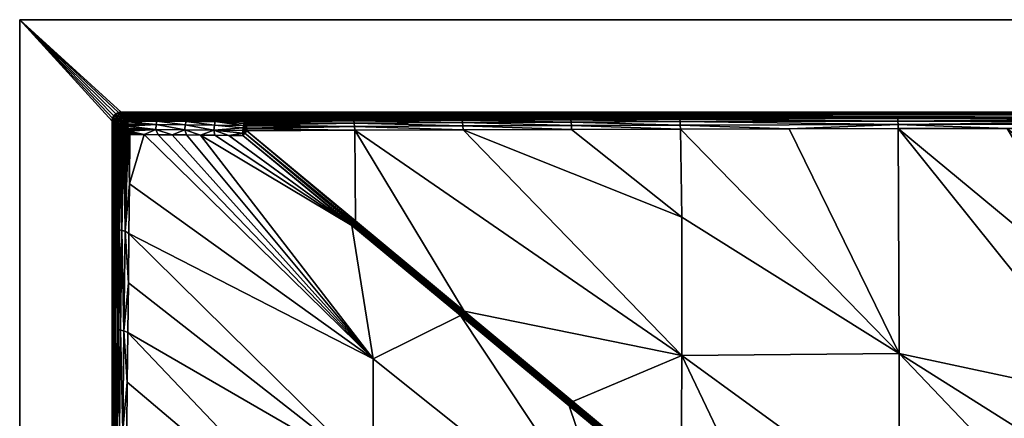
# Model space of a CAD drawing. Header units: millimetres. Extents: x -305 to 305, y -305 to 305.
# Tile 7 of 14: x -305 to -31, y 195 to 305. Entities that reach past the tile are written whole.
import ezdxf

# ---------------------------------------------------------------- set-up
doc = ezdxf.new("R2010")
doc.units = ezdxf.units.MM
doc.header["$MEASUREMENT"] = 0
doc.layers.add('Default', color=18, linetype='Continuous', true_color=0x000000)

msp = doc.modelspace()

# ---------------------------------------------------------------- meshes
at = {"layer": 'Default', "color": 18, "true_color": 0x000000}
mesh = msp.add_polyface(dxfattribs=at)
corners = [(-304.97, -304.51, 29.84), (-304.97, 305.49, 29.84), (-304.97, 305.49, 19.84), (-304.97, -304.51, 19.84), (-279.27, 277.29, 18.17), (-279.27, 277.29, 17.34), (-279.27, -276.31, 17.34), (-279.27, 277.29, 16.51), (-279.27, 277.29, 15.67), (-279.27, -276.31, 16.09), (-279.27, -276.31, 18.59), (-279.27, 277.29, 19.84), (-279.27, 277.29, 19.01), (-279.27, -276.31, 19.84), (-279.27, -276.31, 14.84), (-304.97, -304.51, 19.84), (-304.97, 305.49, 19.84), (-279.27, 277.29, 19.84), (-279.27, -276.31, 19.84), (-275.59, 14.22, -27.18), (-276.03, 14.31, -26.83), (-275.81, 14.49, -27.05), (-275.1, 14.14, -27.46), (-274.77, -53.8, -15.06), (-275.83, -53.72, -14.75), (-275.47, -19.79, -21.1), (-276.4, -19.62, -20.48), (-277.03, -19.41, -19.61), (-276.77, -53.55, -14.12), (-277.15, -87.49, -7.78), (-277.78, -87.27, -6.91), (-277.4, -53.34, -13.26), (-277.27, -19.18, -18.67), (-276.81, 14.64, -25.5), (-276.89, 14.75, -25.04), (-276.38, 14.41, -26.42), (-276.65, 14.52, -25.97), (-277.65, -53.1, -12.32), (-274.95, -70.77, -11.88), (-276.2, -87.65, -8.41), (-277.26, 51.24, -18.72), (-277.27, -19.18, -18.67), (-277.65, -53.1, -12.32), (-278.41, 160.68, 0.4), (-278.4, -120.97, 0.39), (-278.41, -121.8, 0.5), (-278.02, 124.21, -6)]
mesh.append_faces([[corners[k] for k in face] for face in [(0, 1, 2, 3), (4, 5, 6, 6), (7, 8, 9, 9), (6, 10, 4, 4), (9, 6, 7, 7), (11, 12, 13, 13), (14, 9, 8, 8), (15, 16, 17, 18), (19, 20, 21, 21), (22, 19, 21, 21), (23, 24, 25, 25), (26, 25, 24, 24), (27, 26, 28, 28), (29, 30, 31, 31), (28, 31, 27, 27), (26, 20, 19, 19), (27, 32, 33, 33), (32, 27, 31, 31), (34, 33, 32, 32), (35, 20, 26, 26), (27, 36, 35, 35), (26, 27, 35, 35), (36, 27, 33, 33), (31, 37, 32, 32), (24, 28, 26, 26), (19, 22, 25, 25), (23, 38, 24, 24), (38, 39, 24, 24), (26, 19, 25, 25), (31, 30, 37, 37), (40, 41, 42, 42), (43, 44, 45, 45), (46, 42, 44, 44)]], dxfattribs={"color": 18})
mesh = msp.add_polyface(dxfattribs=at)
corners = [(-0.12, -25.62, -12.78), (-0.46, 0.95, -10.61), (-0.28, 0.91, -10.61), (-0.1, 0.88, -10.61), (305.03, 305.49, 29.84), (-304.97, 305.49, 29.84), (-304.97, -304.51, 29.84), (305.03, -304.51, 29.84), (-0.05, 0.99, -10.6), (0.03, 1.2, -10.59), (0.03, 0.97, -10.6), (0.03, 1.89, -10.65), (0.03, 1.66, -10.62), (0, 1.82, -10.64), (-0.07, 1.2, -10.59), (-0.05, 1.35, -10.59), (-0.08, 1.04, -10.6), (0.16, 0.88, -10.61), (0.02, 1.97, -10.67), (0.03, 2.12, -10.7), (-0.03, 1.51, -10.6), (-0.02, 1.66, -10.62), (-0.12, -25.62, -12.78), (-0.1, 0.88, -10.61), (0.16, 0.88, -10.61), (-0.13, -52.12, -14.95), (0.2, -52.12, -14.95), (-0.15, -78.62, -17.11), (0.18, -25.62, -12.78), (-0.38, 1.26, -10.6), (-0.56, 1.68, -10.61), (-0.3, 1.57, -10.61), (-0.44, 1.99, -10.66), (-0.22, 1.88, -10.65), (-0.15, 2.19, -10.71)]
mesh.append_faces([[corners[k] for k in face] for face in [(0, 1, 2, 2), (3, 0, 2, 2), (4, 5, 6, 7), (8, 9, 10, 10), (11, 12, 13, 13), (9, 14, 15, 15), (9, 16, 14, 14), (9, 8, 16, 16), (17, 3, 10, 10), (18, 19, 11, 11), (8, 10, 3, 3), (15, 20, 9, 9), (13, 12, 21, 21), (16, 8, 3, 3), (12, 20, 21, 21), (11, 13, 18, 18), (22, 23, 24, 24), (25, 26, 27, 27), (28, 25, 22, 22), (14, 29, 15, 15), (30, 31, 29, 29), (32, 33, 31, 31), (16, 29, 14, 14), (33, 18, 13, 13), (20, 15, 31, 31), (33, 13, 21, 21), (33, 21, 20, 20), (16, 2, 29, 29), (33, 34, 18, 18), (16, 3, 2, 2), (2, 1, 29, 29), (20, 31, 33, 33), (31, 15, 29, 29)]], dxfattribs={"color": 18})
mesh = msp.add_polyface(dxfattribs=at)
corners = [(-277.72, 279.6, 17.33), (-276.77, 279.79, 16.51), (-277.72, 279.6, 16.07), (-277.72, 279.6, 17.33), (-278.54, 279.05, 17.33), (-278.54, 279.05, 18.58), (-277.72, 279.6, 18.58), (-276.77, 279.79, 15.67), (-277.26, 279.74, 14.83), (-277.72, 279.59, 14.82), (-277.72, 279.6, 16.07), (-278.54, 279.05, 16.07), (-277.72, 279.6, 18.58), (-278.24, 279.31, 19.84), (-277.54, 279.66, 19.84), (-276.77, 279.79, 19.01), (-278.16, 279.36, 14.81), (-278.54, 279.05, 16.07), (-276.77, 279.79, 14.84), (-278.53, 279.05, 14.81), (-279.08, 278.24, 17.33), (-279.08, 278.24, 16.07), (-279.08, 278.24, 18.58), (-278.01, 278.53, 6.06), (-277.2, 279.07, 6.08), (-276.68, 278.55, -2.67), (-278.84, 278.67, 14.81), (-276.51, 279.53, 10.47), (-278.54, 279.05, 18.58), (-279.08, 278.24, 18.58), (-279.15, 278.06, 19.84), (-278.79, 278.76, 19.84), (-279.08, 278.24, 16.07), (-276.77, 279.79, 18.17), (-304.97, 305.49, 19.84), (-277.54, 279.66, 19.84), (-278.24, 279.31, 19.84), (-276.77, 279.79, 19.84), (-279.15, 278.06, 19.84), (-279.27, 277.29, 19.84), (-278.79, 278.76, 19.84)]
mesh.append_faces([[corners[k] for k in face] for face in [(0, 1, 2, 2), (3, 4, 5, 6), (7, 2, 1, 1), (8, 9, 2, 2), (10, 11, 4, 3), (2, 7, 8, 8), (12, 13, 14, 14), (15, 12, 14, 14), (16, 17, 2, 2), (7, 18, 8, 8), (2, 9, 16, 16), (17, 16, 19, 19), (20, 4, 11, 21), (22, 5, 4, 20), (23, 24, 25, 25), (26, 19, 23, 23), (27, 24, 8, 8), (24, 16, 9, 9), (16, 24, 23, 23), (24, 9, 8, 8), (19, 16, 23, 23), (13, 12, 28, 28), (29, 30, 31, 31), (31, 28, 29, 29), (17, 26, 32, 32), (13, 28, 31, 31), (26, 17, 19, 19), (0, 12, 33, 33), (34, 35, 36, 36), (34, 37, 35, 35), (34, 38, 39, 39), (36, 40, 34, 34), (38, 34, 40, 40)]], dxfattribs={"color": 18})
mesh = msp.add_polyface(dxfattribs=at)
corners = [(305.03, 305.49, 29.84), (305.03, 305.49, 19.84), (-304.97, 305.49, 19.84), (-304.97, 305.49, 29.84), (-276.77, 279.79, 16.51), (-276.77, 279.79, 17.34), (276.83, 279.79, 17.34), (276.83, 279.79, 16.51), (-121.51, 278.04, -14.34), (-60.9, 278.24, -11.11), (-60.84, 277.98, -12.1), (-0.17, 277.83, -10.13), (-60.79, 277.3, -13.01), (-0.14, 276.96, -10.93), (-0.15, 277.44, -10.56), (-0.22, 278.31, -9.14), (-121.44, 277.79, -15.32), (-60.75, 276.3, -13.65), (-121.31, 276.15, -16.86), (-121.36, 277.13, -16.22), (-0.2, 278.12, -9.65), (-0.24, 278.38, -8.65), (-0.08, 278.12, -9.64), (-0.11, 278.38, -8.64), (0.03, 278.38, -8.64), (-0.06, 277.44, -10.56), (0.03, 278.12, -9.64), (-0.04, 276.42, -11.2), (0.03, 277.44, -10.56), (-0.24, 278.38, -8.65), (0.03, 276.42, -11.2), (-0.06, 277.44, -10.56), (-0.04, 276.42, -11.2), (-0.14, 276.96, -10.93), (-0.04, 276.42, -11.2), (-0.12, 276.42, -11.2), (-275.47, 278.48, -7.01), (-0.24, 278.38, -8.65), (-60.9, 278.24, -11.11), (-275.73, 278.74, -2.64), (-0.11, 278.38, -8.64), (0.03, 278.38, -8.64), (-275.99, 279, 1.73), (-276.25, 279.26, 6.1), (276.05, 279, 1.73)]
mesh.append_faces([[corners[k] for k in face] for face in [(0, 1, 2, 3), (4, 5, 6, 6), (6, 7, 4, 4), (8, 9, 10, 10), (11, 12, 10, 10), (13, 12, 14, 14), (10, 9, 15, 15), (12, 11, 14, 14), (16, 10, 12, 12), (17, 18, 19, 19), (17, 12, 13, 13), (15, 20, 10, 10), (10, 20, 11, 11), (9, 21, 15, 15), (19, 12, 17, 17), (22, 23, 24, 24), (11, 22, 25, 25), (25, 22, 26, 26), (27, 25, 28, 28), (23, 22, 15, 15), (23, 15, 29, 29), (22, 11, 20, 20), (22, 20, 15, 15), (25, 14, 11, 11), (28, 30, 27, 27), (26, 28, 25, 25), (24, 26, 22, 22), (31, 32, 33, 33), (25, 13, 14, 14), (34, 35, 13, 13), (36, 37, 38, 38), (37, 39, 40, 40), (40, 39, 41, 41), (42, 43, 44, 44)]], dxfattribs={"color": 18})
mesh = msp.add_polyface(dxfattribs=at)
corners = [(276.83, 279.79, 19.84), (-276.77, 279.79, 19.84), (-304.97, 305.49, 19.84), (305.03, 305.49, 19.84), (0.03, 278.12, -9.64), (0.15, 278.12, -9.64), (0.12, 277.44, -10.56), (0.11, 276.42, -11.2), (0.03, 276.42, -11.2), (0.03, 277.44, -10.56), (91.21, 277.89, -13.6), (91.15, 277.22, -14.5), (60.85, 277.3, -13.01), (0.24, 277.83, -10.13), (0.22, 277.44, -10.56), (0.17, 278.38, -8.64), (0.29, 278.31, -9.14), (0.11, 276.42, -11.2), (0.12, 277.44, -10.56), (0.2, 276.96, -10.93), (0.31, 278.38, -8.65), (0.03, 278.38, -8.64), (0.2, 276.96, -10.93), (0.19, 276.42, -11.2), (0.11, 276.42, -11.2), (0.26, 278.12, -9.65), (60.81, 276.3, -13.65), (60.91, 277.98, -12.1), (0.31, 278.38, -8.65), (0.17, 278.38, -8.64), (275.79, 278.74, -2.64), (0.31, 278.38, -8.65), (275.53, 278.48, -7.01), (91.28, 278.15, -12.61), (0.03, 278.38, -8.64), (-275.99, 279, 1.73), (276.05, 279, 1.73), (91.28, 278.15, -12.61)]
mesh.append_faces([[corners[k] for k in face] for face in [(0, 1, 2, 3), (4, 5, 6, 6), (7, 8, 9, 9), (9, 6, 7, 7), (6, 9, 4, 4), (10, 11, 12, 12), (13, 14, 6, 6), (5, 15, 16, 16), (17, 18, 19, 19), (15, 20, 16, 16), (21, 15, 5, 5), (22, 23, 24, 24), (16, 25, 5, 5), (5, 25, 13, 13), (5, 4, 21, 21), (22, 6, 14, 14), (6, 5, 13, 13), (22, 12, 26, 26), (27, 13, 25, 25), (27, 16, 28, 28), (12, 22, 14, 14), (29, 30, 31, 31), (32, 33, 31, 31), (30, 29, 34, 34), (35, 36, 34, 34), (28, 37, 27, 27), (26, 12, 11, 11), (27, 25, 16, 16), (12, 14, 13, 13), (26, 23, 22, 22), (27, 37, 10, 10), (12, 27, 10, 10), (13, 27, 12, 12)]], dxfattribs={"color": 18})
mesh = msp.add_polyface(dxfattribs=at)
corners = [(-277.72, 279.6, 17.33), (-276.77, 279.79, 18.17), (-276.77, 279.79, 17.34), (-277.72, 279.6, 18.58), (-276.77, 279.79, 19.01), (-277.54, 279.66, 19.84), (-276.77, 279.79, 19.84), (-276.97, 277.49, -11.43), (-276.44, 276.96, -20.18), (-276.84, 276.45, -20.17), (-277.49, 278.01, -2.69), (-276.68, 278.55, -2.67), (-276.16, 278.03, -11.42), (-276.26, 277, -20.7), (-275.93, 277.36, -20.17), (-275.57, 277.4, -20.78), (-274.77, 277.57, -20.79), (-275.33, 277.61, -20.15), (-274.68, 277.7, -20.12), (-274.83, 277.39, -21.21), (-275.6, 277.22, -21.17), (-275.99, 279, 1.73), (-277.2, 279.07, 6.08), (-276.51, 279.53, 10.47), (-276.25, 279.26, 6.1), (-276.28, 276.84, -21.01), (-275.64, 276.88, -21.64), (-275.73, 278.74, -2.64), (-275.31, 276.51, -22.15), (-274.89, 277.04, -21.73), (-275.47, 278.48, -7.01), (-275.2, 278.22, -11.38), (-277.26, 279.74, 14.83), (-276.77, 279.79, 14.84), (-274.94, 277.96, -15.75), (-276.77, 279.79, 16.51)]
mesh.append_faces([[corners[k] for k in face] for face in [(0, 1, 2, 2), (3, 4, 1, 1), (5, 6, 4, 4), (7, 8, 9, 9), (7, 10, 11, 11), (11, 12, 7, 7), (13, 14, 15, 15), (16, 17, 18, 18), (19, 20, 15, 15), (21, 11, 22, 22), (23, 24, 22, 22), (25, 20, 26, 26), (27, 11, 21, 21), (13, 15, 20, 20), (28, 26, 29, 29), (20, 19, 29, 29), (12, 30, 31, 31), (23, 32, 33, 33), (20, 25, 13, 13), (17, 34, 18, 18), (27, 30, 12, 12), (14, 8, 7, 7), (7, 12, 14, 14), (8, 14, 13, 13), (12, 11, 27, 27), (12, 34, 17, 17), (17, 14, 12, 12), (15, 17, 16, 16), (24, 21, 22, 22), (12, 31, 34, 34), (15, 16, 19, 19), (29, 26, 20, 20), (17, 15, 14, 14), (0, 2, 35, 35)]], dxfattribs={"color": 18})
mesh = msp.add_polyface(dxfattribs=at)
corners = [(276.83, 279.79, 19.84), (-276.77, 279.79, 19.01), (-276.77, 279.79, 19.84), (-276.77, 279.79, 18.17), (276.83, 279.79, 18.17), (-276.77, 279.79, 17.34), (276.83, 279.79, 15.67), (-276.77, 279.79, 14.84), (-276.77, 279.79, 15.67), (276.83, 279.79, 16.51), (-276.77, 279.79, 16.51), (276.83, 279.79, 19.01), (-121.36, 277.13, -16.22), (-151.61, 277.02, -18.22), (-151.69, 277.67, -17.33), (-121.31, 276.15, -16.86), (-212.08, 277.37, -22.54), (-181.92, 277.53, -19.7), (-181.81, 276.89, -20.59), (-60.79, 277.3, -13.01), (-121.44, 277.79, -15.32), (-181.7, 274.85, -21.53), (-211.86, 275.8, -24.06), (-181.74, 275.93, -21.23), (-60.84, 277.98, -12.1), (-121.51, 278.04, -14.34), (-211.96, 276.74, -23.43), (-151.54, 276.05, -18.86), (-151.79, 277.92, -16.35), (-182.03, 277.78, -18.73), (-121.28, 275.04, -17.15), (-151.51, 274.96, -19.16), (-274.94, 277.96, -15.75), (-121.51, 278.04, -14.34), (-151.79, 277.92, -16.35), (-275.73, 278.74, -2.64), (-0.24, 278.38, -8.65), (-275.47, 278.48, -7.01), (276.31, 279.26, 6.1), (-276.25, 279.26, 6.1), (-276.51, 279.53, 10.47), (-275.99, 279, 1.73), (0.03, 278.38, -8.64), (276.57, 279.53, 10.47), (-275.2, 278.22, -11.38), (-60.9, 278.24, -11.11)]
mesh.append_faces([[corners[k] for k in face] for face in [(0, 1, 2, 2), (3, 4, 5, 5), (6, 7, 8, 8), (9, 8, 10, 10), (11, 3, 1, 1), (12, 13, 14, 14), (13, 12, 15, 15), (16, 17, 18, 18), (13, 18, 17, 17), (19, 12, 20, 20), (21, 22, 23, 23), (24, 20, 25, 25), (14, 20, 12, 12), (23, 22, 26, 26), (15, 27, 13, 13), (28, 25, 20, 20), (14, 17, 29, 29), (18, 13, 27, 27), (27, 23, 18, 18), (29, 28, 14, 14), (17, 14, 13, 13), (15, 30, 27, 27), (27, 31, 23, 23), (18, 26, 16, 16), (20, 14, 28, 28), (26, 18, 23, 23), (29, 17, 16, 16), (32, 33, 34, 34), (35, 36, 37, 37), (38, 39, 40, 40), (41, 42, 35, 35), (7, 43, 40, 40), (44, 45, 33, 33)]], dxfattribs={"color": 18})
mesh = msp.add_polyface(dxfattribs=at)
corners = [(-276.77, 279.79, 18.17), (276.83, 279.79, 19.01), (276.83, 279.79, 18.17), (-276.77, 279.79, 19.01), (276.83, 279.79, 19.84), (276.83, 279.79, 14.84), (-276.77, 279.79, 14.84), (276.83, 279.79, 15.67), (-276.77, 279.79, 15.67), (276.83, 279.79, 16.51), (-276.77, 279.79, 17.34), (276.83, 279.79, 17.34), (151.67, 277.02, -18.22), (151.76, 277.67, -17.33), (181.98, 277.53, -19.7), (121.42, 277.13, -16.22), (121.37, 276.15, -16.86), (91.1, 276.23, -15.14), (151.61, 276.05, -18.86), (121.5, 277.79, -15.32), (91.15, 277.22, -14.5), (91.21, 277.89, -13.6), (182.09, 277.78, -18.73), (151.58, 274.96, -19.16), (181.8, 275.93, -21.23), (91.28, 278.15, -12.61), (121.58, 278.04, -14.34), (181.88, 276.89, -20.59), (151.85, 277.92, -16.35), (275.01, 277.96, -15.75), (151.85, 277.92, -16.35), (121.58, 278.04, -14.34), (275.27, 278.22, -11.38), (91.28, 278.15, -12.61), (276.05, 279, 1.73), (275.79, 278.74, -2.64), (0.03, 278.38, -8.64), (-276.25, 279.26, 6.1), (276.31, 279.26, 6.1), (-276.51, 279.53, 10.47), (276.57, 279.53, 10.47), (121.34, 275.04, -17.15), (106.21, 275.08, -16.26), (211.92, 275.8, -24.06), (196.83, 274.79, -22.89)]
mesh.append_faces([[corners[k] for k in face] for face in [(0, 1, 2, 2), (3, 4, 1, 1), (5, 6, 7, 7), (7, 8, 9, 9), (10, 2, 11, 11), (12, 13, 14, 14), (15, 16, 17, 17), (12, 18, 16, 16), (15, 19, 13, 13), (20, 21, 19, 19), (22, 14, 13, 13), (23, 18, 24, 24), (21, 25, 26, 26), (17, 20, 15, 15), (27, 24, 18, 18), (19, 26, 28, 28), (29, 30, 31, 31), (32, 31, 33, 33), (34, 35, 36, 36), (37, 38, 34, 34), (38, 39, 40, 40), (40, 6, 5, 5), (41, 16, 18, 18), (18, 12, 27, 27), (19, 15, 20, 20), (16, 15, 12, 12), (13, 12, 15, 15), (26, 19, 21, 21), (13, 28, 22, 22), (16, 42, 17, 17), (14, 27, 12, 12), (43, 44, 24, 24), (28, 13, 19, 19)]], dxfattribs={"color": 18})
mesh = msp.add_polyface(dxfattribs=at)
corners = [(-278.01, 278.53, 6.06), (-277.49, 278.01, -2.69), (-278.03, 277.2, -2.67), (-278.48, 276.51, 1.73), (-278.55, 277.72, 6.08), (-278.84, 278.67, 14.81), (-277.96, 275.99, -7.01), (-278.22, 276.25, -2.64), (-277.51, 276.68, -11.42), (-277.44, 275.46, -15.75), (-277.7, 275.72, -11.38), (-279.01, 277.03, 10.47), (-279.22, 277.78, 14.83), (-279.07, 278.24, 14.82), (-276.68, 278.55, -2.67), (-276.97, 277.49, -11.43), (-276.84, 276.45, -20.17), (-277.09, 275.85, -20.15), (-278.75, 276.77, 6.1), (-279.27, 277.29, 14.84), (-279.27, 277.29, 15.67), (-279.08, 278.24, 16.07), (-279.27, 277.29, 17.34), (-279.08, 278.24, 17.33), (-279.27, 277.29, 16.51), (-279.08, 278.24, 18.58), (-279.27, 277.29, 18.17), (-279.27, 277.29, 19.01), (-279.15, 278.06, 19.84), (-279.27, 277.29, 19.84)]
mesh.append_faces([[corners[k] for k in face] for face in [(0, 1, 2, 2), (2, 3, 4, 4), (0, 4, 5, 5), (2, 6, 7, 7), (8, 9, 10, 10), (11, 12, 4, 4), (4, 12, 13, 13), (14, 1, 0, 0), (8, 2, 1, 1), (1, 15, 8, 8), (8, 16, 17, 17), (5, 4, 13, 13), (10, 6, 8, 8), (9, 8, 17, 17), (2, 4, 0, 0), (16, 8, 15, 15), (2, 8, 6, 6), (2, 7, 3, 3), (4, 3, 18, 18), (18, 11, 4, 4), (12, 11, 19, 19), (12, 20, 21, 21), (22, 23, 24, 24), (5, 13, 21, 21), (25, 23, 26, 26), (26, 27, 25, 25), (27, 28, 25, 25), (12, 21, 13, 13), (22, 26, 23, 23), (23, 21, 24, 24), (20, 12, 19, 19), (20, 24, 21, 21), (29, 28, 27, 27)]], dxfattribs={"color": 18})
mesh = msp.add_polyface(dxfattribs=at)
corners = [(-279.27, -276.31, 19.84), (-279.27, 277.29, 19.01), (-279.27, -276.31, 18.59), (-276.93, -233.5, -19.83), (-277.32, -197.02, -13.47), (-276.45, -196.79, -14.45), (-276.04, -233.27, -20.82), (-276.87, -160.31, -8.05), (-275.65, -160.16, -8.64), (-275.19, -196.64, -15.04), (-274.74, -233.12, -21.4), (-277.26, -233.76, -18.72), (-277.64, -197.27, -12.37), (-277.71, -160.54, -7.08), (-278.02, -160.79, -6), (-278.41, -124.32, 0.4), (-278.32, -124.19, -0.13), (-273.4, -233.09, -21.48), (-273.17, -251.34, -24.63), (-277.76, -123.95, -1.17), (-274.12, -178.36, -11.96), (-273.88, -196.6, -15.14), (-276.73, -123.75, -1.98), (-274.6, -141.88, -5.58), (-274.36, -160.12, -8.77), (-273.64, -214.85, -18.31), (-275.46, -123.65, -2.36), (-277.51, -274.56, -14.54), (-277.64, -197.27, -12.37), (-277.26, -233.76, -18.72), (-278.68, -275.73, 5.05), (-278.41, -122.64, 0.54), (-278.41, -124.32, 0.4), (-278.02, -160.79, -6), (-278.39, -275.44, 0.15), (-278.98, -276.02, 9.94), (-279.27, -276.31, 14.84), (-277.8, -274.85, -9.64)]
mesh.append_faces([[corners[k] for k in face] for face in [(0, 1, 2, 2), (3, 4, 5, 5), (5, 6, 3, 3), (5, 7, 8, 8), (8, 9, 5, 5), (9, 10, 6, 6), (11, 12, 4, 4), (13, 4, 12, 12), (14, 15, 16, 16), (10, 17, 18, 18), (6, 5, 9, 9), (7, 5, 4, 4), (16, 13, 14, 14), (19, 7, 13, 13), (4, 13, 7, 7), (8, 20, 21, 21), (21, 9, 8, 8), (8, 7, 22, 22), (12, 14, 13, 13), (23, 24, 8, 8), (10, 25, 17, 17), (4, 3, 11, 11), (8, 26, 23, 23), (20, 8, 24, 24), (25, 10, 9, 9), (25, 9, 21, 21), (27, 28, 29, 29), (30, 31, 32, 32), (32, 33, 34, 34), (32, 34, 30, 30), (31, 35, 36, 36), (30, 35, 31, 31), (37, 33, 28, 28)]], dxfattribs={"color": 18})
mesh = msp.add_polyface(dxfattribs=at)
corners = [(-275.31, -104.7, -5.53), (-259.14, -129.47, -3.07), (-275.49, -121.67, -2.36), (-278.14, -122.65, -0.48), (-278.41, -122.64, 0.54), (-278.41, -121.8, 0.5), (-277.42, -122.65, -1.42), (-278.15, -121.92, -0.49), (-277.07, -121.51, -1.79), (-277.47, -122.04, -1.4), (-277.52, -121.42, -1.43), (-278.4, -120.97, 0.39), (-278.33, -121.08, -0.08), (-277.89, -121.31, -1.02), (-276.46, -122.12, -2.03), (-276.56, -121.58, -2.06), (-276.03, -121.63, -2.25), (-278.16, -121.2, -0.56), (-275.34, -122.15, -2.31), (-276.77, -53.55, -14.12), (-275.83, -53.72, -14.75), (-276.2, -87.65, -8.41), (-277.4, -53.34, -13.26), (-277.15, -87.49, -7.78), (-277.78, -87.27, -6.91), (-278.4, -120.97, 0.39), (-277.65, -53.1, -12.32), (-275.13, -87.73, -8.71), (-274.95, -70.77, -11.88), (-279.27, 277.29, 14.84), (-278.41, -122.64, 0.54), (-279.27, -276.31, 14.84)]
mesh.append_faces([[corners[k] for k in face] for face in [(0, 1, 2, 2), (3, 4, 5, 5), (6, 3, 7, 7), (8, 9, 10, 10), (5, 7, 3, 3), (11, 12, 5, 5), (12, 7, 5, 5), (7, 13, 9, 9), (14, 15, 16, 16), (13, 10, 9, 9), (8, 15, 14, 14), (17, 7, 12, 12), (14, 9, 8, 8), (7, 17, 13, 13), (18, 16, 2, 2), (18, 14, 16, 16), (19, 20, 21, 21), (22, 19, 23, 23), (21, 23, 19, 19), (15, 8, 21, 21), (24, 17, 12, 12), (16, 15, 21, 21), (13, 17, 24, 24), (8, 10, 23, 23), (25, 26, 24, 24), (23, 21, 8, 8), (24, 23, 13, 13), (23, 10, 13, 13), (24, 12, 25, 25), (21, 27, 0, 0), (16, 21, 0, 0), (21, 28, 27, 27), (16, 0, 2, 2), (29, 30, 31, 31)]], dxfattribs={"color": 18})
mesh = msp.add_polyface(dxfattribs=at)
corners = [(-259.8, 154.18, -3.03), (-241.87, 145.29, -3.76), (-274.6, 143.12, -5.58), (-206.35, 52.92, -15.18), (-273.88, 88.4, -15.14), (-274.12, 106.64, -11.96), (-206.22, 99.81, -8.76), (-274.36, 124.88, -8.77), (-279.27, -276.31, 14.84), (-279.27, 277.29, 15.67), (-279.27, 277.29, 14.84), (-279.27, -276.31, 17.34), (-279.27, 277.29, 17.34), (-279.27, 277.29, 16.51), (-279.27, -276.31, 18.59), (-279.27, 277.29, 19.01), (-279.27, 277.29, 18.17), (-241.71, 145.62, -3.72), (-276.87, 124.69, -8.05), (-276.45, 88.21, -14.45), (-277.32, 87.98, -13.47), (-277.71, 124.46, -7.08), (-277.64, 87.73, -12.37), (-278.02, 124.21, -6), (-276.93, 51.5, -19.83), (-275.65, 124.84, -8.64), (-277.76, 161.05, -1.17), (-278.1, 160.93, -0.66), (-276.04, 51.73, -20.82), (-275.19, 88.36, -15.04), (-278.32, 160.81, -0.13), (-277.26, 51.24, -18.72), (-273.64, 70.15, -18.31), (-274.74, 51.88, -21.4), (-275.46, 161.35, -2.36), (-278.41, 160.68, 0.4), (-276.73, 161.25, -1.98), (-277.29, 161.16, -1.62), (-278.41, -121.8, 0.5), (-278.41, 162.36, 0.54), (-278.41, 160.68, 0.4), (-278.41, -122.64, 0.54)]
mesh.append_faces([[corners[k] for k in face] for face in [(0, 1, 2, 2), (3, 4, 5, 5), (6, 5, 7, 7), (8, 9, 10, 10), (11, 12, 13, 13), (14, 15, 16, 16), (17, 1, 0, 0), (18, 19, 20, 20), (20, 21, 18, 18), (22, 23, 21, 21), (24, 20, 19, 19), (21, 20, 22, 22), (5, 25, 7, 7), (26, 18, 21, 21), (21, 27, 26, 26), (28, 19, 29, 29), (21, 30, 27, 27), (31, 22, 20, 20), (32, 33, 29, 29), (25, 34, 2, 2), (32, 29, 4, 4), (25, 5, 4, 4), (30, 21, 23, 23), (23, 35, 30, 30), (25, 18, 36, 36), (18, 26, 37, 37), (19, 18, 25, 25), (4, 29, 25, 25), (25, 29, 19, 19), (2, 7, 25, 25), (38, 10, 39, 39), (40, 38, 39, 39), (38, 41, 10, 10)]], dxfattribs={"color": 18})
mesh = msp.add_polyface(dxfattribs=at)
corners = [(-276.91, 219.08, -11.81), (-275.97, 218.91, -12.44), (-276.27, 191.17, -7.25), (-274.47, 259.8, -20.41), (-274.61, 246.02, -17.83), (-275.67, 246.66, -17.63), (-277.21, 191.33, -6.62), (-274.76, 232.24, -15.25), (-274.9, 218.46, -12.67), (-277.54, 219.29, -10.94), (-277.23, 247.04, -16.14), (-275.99, 274.28, -22.42), (-275.59, 274.1, -22.66), (-275.05, 204.68, -10.09), (-276.61, 246.82, -17), (-277.78, 219.53, -10), (-277.47, 247.27, -15.2), (-276.57, 274.56, -21.89), (-277.85, 191.55, -5.75), (-274.83, 273.77, -22.92), (-275.19, 190.9, -7.51), (-278.4, 164.03, 0.39), (-277.7, 275.72, -11.38), (-277.47, 247.27, -15.2), (-277.78, 219.53, -10), (-277.96, 275.99, -7.01), (-278.48, 276.51, 1.73), (-278.41, 163.2, 0.5), (-278.75, 276.77, 6.1), (-279.01, 277.03, 10.47), (-278.41, 162.36, 0.54), (-279.27, 277.29, 14.84), (-278.4, 164.03, 0.39), (-278.22, 276.25, -2.64)]
mesh.append_faces([[corners[k] for k in face] for face in [(0, 1, 2, 2), (3, 4, 5, 5), (2, 6, 0, 0), (7, 8, 1, 1), (0, 9, 10, 10), (11, 12, 5, 5), (13, 2, 1, 1), (1, 8, 13, 13), (9, 0, 6, 6), (10, 14, 0, 0), (9, 15, 16, 16), (14, 10, 17, 17), (16, 10, 9, 9), (1, 0, 14, 14), (6, 18, 9, 9), (5, 7, 1, 1), (19, 3, 5, 5), (7, 5, 4, 4), (14, 5, 1, 1), (14, 11, 5, 5), (2, 13, 20, 20), (21, 15, 18, 18), (15, 9, 18, 18), (22, 23, 24, 24), (25, 22, 24, 24), (26, 27, 28, 28), (29, 30, 31, 31), (29, 28, 30, 30), (32, 26, 33, 33), (24, 32, 33, 33), (26, 32, 27, 27), (28, 27, 30, 30), (33, 25, 24, 24)]], dxfattribs={"color": 18})
mesh = msp.add_polyface(dxfattribs=at)
corners = [(-275.16, 276.31, -22.33), (-275.13, 276.13, -22.45), (-275.67, 275.87, -22.39), (-275.77, 276.08, -22.22), (-276.31, 276.15, -21.76), (-276, 276.3, -21.93), (-275.21, 275.71, -22.63), (-274.92, 275.87, -22.62), (-276.46, 275.65, -21.88), (-276.65, 275.91, -21.48), (-275.49, 275.54, -22.6), (-276.29, 276.54, -21.4), (-275.64, 276.88, -21.64), (-275.67, 276.42, -22.06), (-275.31, 276.51, -22.15), (-276.92, 275.9, -20.91), (-276.91, 275.63, -21.15), (-274.89, 277.04, -21.73), (-274.94, 276.56, -22.19), (-276.28, 276.84, -21.01), (-276.92, 276.09, -20.67), (-277.09, 275.85, -20.15), (-276.84, 276.45, -20.17), (-276.92, 276.19, -20.47), (-277.17, 275.17, -20.21), (-276.44, 276.96, -20.18), (-276.28, 275.45, -22.13), (-276.26, 277, -20.7), (-274.95, 276.37, -22.33), (-274.95, 276.2, -22.45)]
mesh.append_faces([[corners[k] for k in face] for face in [(0, 1, 2, 2), (3, 4, 5, 5), (6, 1, 7, 7), (3, 8, 9, 9), (10, 2, 1, 1), (9, 4, 3, 3), (2, 3, 0, 0), (11, 12, 13, 13), (13, 12, 14, 14), (15, 9, 16, 16), (17, 18, 14, 14), (12, 11, 19, 19), (11, 15, 20, 20), (21, 22, 23, 23), (15, 11, 4, 4), (24, 23, 20, 20), (13, 5, 11, 11), (4, 11, 5, 5), (19, 20, 23, 23), (23, 22, 25, 25), (26, 8, 3, 3), (4, 9, 15, 15), (25, 27, 23, 23), (20, 19, 11, 11), (23, 27, 19, 19), (1, 0, 28, 28), (28, 0, 18, 18), (28, 29, 1, 1), (13, 14, 0, 0), (3, 5, 13, 13), (1, 29, 7, 7), (0, 14, 18, 18), (0, 3, 13, 13)]], dxfattribs={"color": 18})
mesh = msp.add_polyface(dxfattribs=at)
corners = [(-242.35, 276.41, -27.02), (-242.35, 275.25, -27.69), (-242.63, 275.24, -27.68), (-242.41, 277.3, -25.64), (-242.21, 277.33, -25.53), (-242.13, 277.17, -26), (-242.53, 277.05, -26.23), (-242.63, 276.39, -27.01), (-242.65, 276.63, -26.78), (-242.06, 276.9, -26.46), (-242.53, 277.05, -26.23), (-242.41, 277.3, -25.64), (-242.35, 276.41, -27.02), (-242.63, 276.39, -27.01), (-242.53, 277.05, -26.23), (-241.92, 276.11, -27.23), (-242.08, 276.4, -27.02), (-241.99, 276.55, -26.87), (-242.29, 277.4, -25.06), (-242.08, 275.24, -27.69), (-241.87, 275.63, -27.51), (-242.75, 276.07, -27.25), (-211.96, 276.74, -23.43), (-212.08, 277.37, -22.54), (-242.29, 277.4, -25.06), (-211.86, 275.8, -24.06), (-182.03, 277.78, -18.73), (-182.03, 277.78, -18.73), (-250.39, 277.48, -23.8), (-258.48, 277.55, -22.56), (-242.29, 277.4, -25.06), (-266.58, 277.63, -21.33), (-151.79, 277.92, -16.35), (-274.94, 277.96, -15.75), (-274.68, 277.7, -20.12), (-121.51, 278.04, -14.34), (-275.2, 278.22, -11.38), (-60.9, 278.24, -11.11), (-275.47, 278.48, -7.01)]
mesh.append_faces([[corners[k] for k in face] for face in [(0, 1, 2, 2), (3, 4, 5, 5), (6, 7, 8, 8), (5, 9, 0, 0), (10, 11, 12, 12), (5, 0, 3, 3), (13, 14, 0, 0), (15, 16, 17, 17), (3, 18, 4, 4), (15, 19, 16, 16), (9, 16, 0, 0), (20, 19, 15, 15), (2, 13, 0, 0), (21, 13, 2, 2), (1, 0, 16, 16), (16, 9, 17, 17), (16, 19, 1, 1), (17, 9, 22, 22), (23, 22, 9, 9), (23, 4, 24, 24), (9, 5, 23, 23), (15, 22, 25, 25), (24, 26, 23, 23), (4, 23, 5, 5), (25, 20, 15, 15), (22, 15, 17, 17), (27, 28, 29, 29), (27, 30, 28, 28), (29, 31, 27, 27), (32, 27, 33, 33), (34, 33, 27, 27), (35, 33, 36, 36), (37, 36, 38, 38)]], dxfattribs={"color": 18})
mesh = msp.add_polyface(dxfattribs=at)
corners = [(-266.81, 277.27, -22.49), (-258.72, 277.2, -23.72), (-258.93, 276.22, -24.75), (-267.02, 276.3, -23.52), (-259.05, 274.83, -25.3), (-250.62, 277.12, -24.97), (-250.84, 276.15, -25.99), (-250.96, 274.75, -26.54), (-250.39, 277.48, -23.8), (-242.41, 277.3, -25.64), (-274.94, 276.56, -22.19), (-274.89, 277.04, -21.73), (-274.83, 277.39, -21.21), (-274.77, 277.57, -20.79), (-242.83, 275.4, -27.6), (-266.58, 277.63, -21.33), (-258.48, 277.55, -22.56), (-242.75, 276.07, -27.25), (-274.95, 276.37, -22.33), (-267.14, 274.9, -24.07), (-274.92, 275.87, -22.62), (-274.95, 276.2, -22.45), (-274.68, 277.7, -20.12), (-242.29, 277.4, -25.06), (-242.53, 277.05, -26.23), (-242.65, 276.63, -26.78), (-242.63, 276.39, -27.01), (-242.63, 275.24, -27.68), (-182.03, 277.78, -18.73), (-266.58, 277.63, -21.33), (-274.68, 277.7, -20.12)]
mesh.append_faces([[corners[k] for k in face] for face in [(0, 1, 2, 2), (3, 2, 4, 4), (1, 5, 6, 6), (7, 4, 2, 2), (5, 8, 9, 9), (3, 10, 11, 11), (0, 12, 13, 13), (7, 6, 14, 14), (15, 16, 1, 1), (5, 1, 16, 16), (17, 6, 5, 5), (15, 0, 13, 13), (3, 18, 10, 10), (14, 6, 17, 17), (4, 19, 3, 3), (1, 0, 15, 15), (20, 21, 3, 3), (11, 12, 0, 0), (2, 6, 7, 7), (21, 18, 3, 3), (0, 3, 11, 11), (16, 8, 5, 5), (13, 22, 15, 15), (8, 23, 9, 9), (9, 24, 5, 5), (2, 3, 0, 0), (6, 2, 1, 1), (19, 20, 3, 3), (5, 25, 17, 17), (5, 24, 25, 25), (17, 25, 26, 26), (14, 17, 27, 27), (28, 29, 30, 30)]], dxfattribs={"color": 18})
mesh = msp.add_polyface(dxfattribs=at)
corners = [(-120.9, 212.08, -23.86), (-120.83, 250.59, -19.74), (-60.47, 212.59, -19.73), (-60.53, 168.16, -23.85), (-90.82, 149.14, -27.94), (-0.18, 149.41, -21.78), (-91.01, 275.12, -15.43), (-121.28, 275.04, -17.15), (-60.73, 275.18, -13.93), (-0.15, 199.76, -17.66), (-30.42, 275.24, -12.63), (-0.14, 224.93, -15.6), (-0.12, 250.11, -13.53), (-15.27, 275.26, -12.03), (-0.11, 275.29, -11.47), (-0.17, 174.58, -19.72), (-0.11, 275.85, -11.38), (-60.75, 276.3, -13.65), (-0.12, 276.42, -11.2), (0.19, 250.11, -13.54), (0.2, 224.93, -15.6), (-0.14, 224.93, -15.6), (0.17, 275.29, -11.47), (-0.12, 250.11, -13.54), (-0.11, 275.29, -11.47), (0.22, 199.76, -17.66), (-0.17, 174.58, -19.72), (-0.15, 199.76, -17.66), (0.23, 174.58, -19.72), (-0.18, 149.41, -21.78), (-0.14, 276.96, -10.93), (-121.31, 276.15, -16.86), (-0.04, 276.42, -11.2), (-0.11, 275.29, -11.47), (-0.11, 275.85, -11.38), (-0.04, 276.42, -11.2), (-0.11, 275.29, -11.47), (-0.04, 276.42, -11.2), (0.03, 276.42, -11.2)]
mesh.append_faces([[corners[k] for k in face] for face in [(0, 1, 2, 2), (0, 3, 4, 4), (2, 3, 0, 0), (2, 5, 3, 3), (6, 2, 7, 7), (8, 9, 2, 2), (8, 10, 11, 11), (7, 2, 1, 1), (8, 11, 9, 9), (8, 2, 6, 6), (12, 13, 14, 14), (12, 11, 10, 10), (15, 2, 9, 9), (13, 12, 10, 10), (5, 2, 15, 15), (16, 14, 13, 13), (17, 8, 6, 6), (8, 17, 10, 10), (10, 17, 18, 18), (19, 20, 21, 21), (22, 19, 23, 23), (19, 21, 23, 23), (23, 24, 22, 22), (25, 26, 27, 27), (27, 21, 20, 20), (28, 29, 26, 26), (16, 10, 18, 18), (16, 13, 10, 10), (30, 18, 17, 17), (6, 31, 17, 17), (32, 33, 34, 34), (18, 35, 16, 16), (36, 37, 38, 38)]], dxfattribs={"color": 18})
mesh = msp.add_polyface(dxfattribs=at)
corners = [(-274.44, 273.64, -22.99), (-275.2, 273.93, -22.82), (-275.59, 274.1, -22.66), (-275.78, 274.5, -22.59), (-275.59, 274.1, -22.66), (-275.99, 274.28, -22.42), (-274.44, 273.64, -22.99), (-276.27, 274.41, -22.2), (-276.57, 274.56, -21.89), (-274.45, 273.63, -22.98), (-274.83, 273.77, -22.92), (-276.82, 274.86, -21.54), (-276.89, 274.74, -21.4), (-277.05, 274.86, -21.01), (-274.83, 273.77, -22.92), (-274.45, 273.63, -22.98), (-276.99, 274.99, -21.18), (-276.32, 274.86, -22.19), (-274.62, 274.47, -23.01), (-274.39, 273.69, -23), (-275.19, 275, -22.83), (-274.72, 274.86, -22.96), (-274.42, 273.66, -23), (-275.54, 274.71, -22.72), (-276, 275.16, -22.42), (-276.61, 246.82, -17), (-277.23, 247.04, -16.14), (-275.2, 273.93, -22.82), (-275.67, 246.66, -17.63), (-277.47, 247.27, -15.2), (-277.16, 275.02, -20.4), (-274.47, 259.8, -20.41), (-277.18, 275.2, -20.12), (-277.47, 247.27, -15.2), (-277.44, 275.46, -15.75), (-277.7, 275.72, -11.38), (-277.16, 275.02, -20.4)]
mesh.append_faces([[corners[k] for k in face] for face in [(0, 1, 2, 2), (3, 4, 5, 5), (4, 3, 6, 6), (3, 7, 8, 8), (6, 9, 10, 10), (11, 12, 13, 13), (5, 7, 3, 3), (0, 14, 1, 1), (12, 11, 8, 8), (9, 15, 10, 10), (13, 16, 11, 11), (8, 17, 3, 3), (8, 11, 17, 17), (18, 19, 20, 20), (18, 20, 21, 21), (22, 23, 20, 20), (20, 19, 22, 22), (24, 23, 3, 3), (6, 3, 23, 23), (3, 17, 24, 24), (23, 22, 6, 6), (25, 8, 7, 7), (26, 13, 12, 12), (27, 28, 4, 4), (25, 7, 5, 5), (10, 28, 27, 27), (8, 26, 12, 12), (13, 29, 30, 30), (31, 10, 15, 15), (26, 29, 13, 13), (32, 33, 34, 34), (34, 33, 35, 35), (32, 36, 33, 33)]], dxfattribs={"color": 18})
mesh = msp.add_polyface(dxfattribs=at)
corners = [(-276.99, 274.99, -21.18), (-277.16, 275.02, -20.4), (-277.09, 275.33, -20.78), (-276.83, 275.26, -21.49), (-276.91, 275.63, -21.15), (-277.05, 274.86, -21.01), (-277.09, 275.85, -20.15), (-277.18, 275.2, -20.12), (-277.44, 275.46, -15.75), (-276.65, 275.91, -21.48), (-276.46, 275.65, -21.88), (-276.82, 274.86, -21.54), (-274.82, 275.28, -22.85), (-275.21, 275.71, -22.63), (-274.92, 275.87, -22.62), (-276.64, 275.1, -21.81), (-276.32, 274.86, -22.19), (-275.13, 276.13, -22.45), (-275.49, 275.54, -22.6), (-275.19, 275, -22.83), (-274.72, 274.86, -22.96), (-275.77, 276.08, -22.22), (-275.67, 275.87, -22.39), (-276.28, 275.45, -22.13), (-277.17, 275.12, -20.29), (-276.92, 275.9, -20.91), (-275.54, 274.71, -22.72), (-276.91, 275.63, -21.15), (-277.09, 275.33, -20.78), (-277.17, 275.12, -20.29), (-277.17, 275.17, -20.21), (-276.92, 276.09, -20.67), (-276.92, 276.19, -20.47), (-277.18, 275.2, -20.12), (-276, 275.16, -22.42), (-277.17, 275.12, -20.29), (-277.09, 275.33, -20.78), (-277.16, 275.02, -20.4), (-277.18, 275.2, -20.12), (-277.17, 275.17, -20.21), (-277.17, 275.12, -20.29), (-277.16, 275.02, -20.4)]
mesh.append_faces([[corners[k] for k in face] for face in [(0, 1, 2, 2), (3, 2, 4, 4), (2, 3, 0, 0), (5, 1, 0, 0), (6, 7, 8, 8), (4, 9, 10, 10), (11, 0, 3, 3), (10, 3, 4, 4), (12, 13, 14, 14), (11, 15, 16, 16), (17, 13, 18, 18), (12, 19, 13, 13), (19, 12, 20, 20), (3, 15, 11, 11), (19, 18, 13, 13), (21, 22, 23, 23), (24, 25, 4, 4), (18, 19, 26, 26), (27, 28, 29, 29), (30, 31, 25, 25), (25, 24, 30, 30), (10, 23, 15, 15), (32, 30, 6, 6), (33, 6, 30, 30), (22, 18, 34, 34), (35, 36, 37, 37), (15, 3, 10, 10), (26, 34, 18, 18), (23, 34, 16, 16), (16, 15, 23, 23), (34, 23, 22, 22), (38, 39, 40, 40), (40, 41, 38, 38)]], dxfattribs={"color": 18})
mesh = msp.add_polyface(dxfattribs=at)
corners = [(-270.39, 273.54, -23.58), (-266.46, 273.5, -24.17), (-206.69, 211.11, -21.45), (-274.61, 246.02, -17.83), (-274.47, 259.8, -20.41), (-254.67, 273.39, -25.96), (-258.6, 273.43, -25.36), (-262.53, 273.46, -24.76), (-212.66, 248.23, -27.8), (-246.81, 273.31, -27.18), (-242.89, 273.27, -27.79), (-250.74, 273.35, -26.57), (-274.32, 273.58, -23), (-274.45, 273.63, -22.98), (-274.44, 273.64, -22.99), (-274.45, 273.63, -22.98), (-274.42, 273.66, -23), (-274.39, 273.69, -23), (-275.34, 177.11, -4.94), (-258.45, 155.19, -3.1), (-275.49, 163.33, -2.36), (-206.73, 178.97, -15.09), (-274.76, 232.24, -15.25), (-206.76, 146.83, -8.74), (-274.9, 218.46, -12.67), (-224.29, 137.88, -4.47), (-241.38, 146.69, -3.81), (-275.19, 190.9, -7.51), (-274.32, 273.58, -23), (-275.05, 204.68, -10.09), (-211.61, 249.49, -27.86), (-241.81, 274.57, -27.83), (-211.82, 274.73, -24.37), (-181.66, 224.1, -27.93), (-181.92, 223.79, -27.93), (-242.35, 273.92, -27.9), (-182.18, 223.47, -27.89), (-274.37, 273.71, -23.01), (-242.9, 273.94, -27.86)]
mesh.append_faces([[corners[k] for k in face] for face in [(0, 1, 2, 2), (3, 4, 2, 2), (5, 2, 6, 6), (2, 7, 6, 6), (8, 2, 5, 5), (8, 9, 10, 10), (8, 5, 11, 11), (11, 9, 8, 8), (12, 13, 14, 14), (13, 12, 15, 15), (12, 16, 17, 17), (12, 14, 16, 16), (0, 2, 4, 4), (18, 19, 20, 20), (21, 22, 3, 3), (23, 24, 21, 21), (25, 26, 27, 27), (24, 22, 21, 21), (0, 4, 28, 28), (1, 7, 2, 2), (26, 18, 27, 27), (29, 23, 27, 27), (21, 3, 2, 2), (29, 24, 23, 23), (30, 31, 32, 32), (28, 4, 15, 15), (33, 34, 35, 35), (33, 35, 31, 31), (33, 31, 30, 30), (10, 35, 36, 36), (28, 37, 0, 0), (38, 10, 9, 9), (38, 35, 10, 10)]], dxfattribs={"color": 18})
mesh = msp.add_polyface(dxfattribs=at)
corners = [(-274.32, 273.58, -23), (-274.37, 273.7, -23.01), (-274.37, 273.71, -23.01), (-274.39, 273.69, -23), (-274.5, 274.09, -23.03), (-274.39, 273.69, -23), (-274.39, 273.69, -23), (-274.62, 274.47, -23.01), (-274.5, 274.09, -23.03), (-266.46, 273.5, -24.17), (-270.39, 273.54, -23.58), (-267.14, 274.9, -24.07), (-254.67, 273.39, -25.96), (-250.96, 274.75, -26.54), (-250.74, 273.35, -26.57), (-259.05, 274.83, -25.3), (-258.6, 273.43, -25.36), (-274.62, 274.47, -23.01), (-274.82, 275.28, -22.85), (-274.92, 275.87, -22.62), (-242.9, 273.94, -27.86), (-246.81, 273.31, -27.18), (-274.72, 274.86, -22.96), (-262.53, 273.46, -24.76), (-242.83, 275.4, -27.6), (-242.88, 274.67, -27.8), (-241.83, 275.1, -27.71), (-241.81, 274.57, -27.83), (-242.08, 275.24, -27.69), (-241.87, 275.63, -27.51), (-242.35, 273.92, -27.9), (-242.35, 275.25, -27.69), (-242.63, 275.24, -27.68), (-211.86, 275.8, -24.06), (-211.82, 274.73, -24.37)]
mesh.append_faces([[corners[k] for k in face] for face in [(0, 1, 2, 2), (1, 3, 4, 4), (0, 5, 1, 1), (6, 7, 8, 8), (1, 4, 2, 2), (9, 10, 11, 11), (2, 4, 10, 10), (12, 13, 14, 14), (15, 12, 16, 16), (10, 4, 17, 17), (18, 19, 11, 11), (11, 10, 17, 17), (20, 21, 13, 13), (17, 22, 11, 11), (23, 9, 11, 11), (11, 22, 18, 18), (24, 25, 13, 13), (25, 20, 13, 13), (21, 14, 13, 13), (12, 15, 13, 13), (15, 16, 23, 23), (15, 23, 11, 11), (26, 27, 28, 28), (29, 26, 28, 28), (27, 30, 28, 28), (31, 28, 30, 30), (25, 24, 32, 32), (32, 30, 20, 20), (31, 30, 32, 32), (25, 32, 20, 20), (29, 33, 26, 26), (26, 33, 34, 34), (34, 27, 26, 26)]], dxfattribs={"color": 18})
mesh = msp.add_polyface(dxfattribs=at)
corners = [(-206.73, 178.97, -15.09), (-206.69, 211.11, -21.45), (-137.99, 156.25, -21.47), (-182.44, 223.17, -27.81), (-152.23, 198.1, -27.82), (-212.66, 248.23, -27.8), (-122.02, 173.02, -27.82), (-120.9, 212.08, -23.86), (-181.41, 224.41, -27.89), (-211.82, 274.73, -24.37), (-211.61, 249.49, -27.86), (-121.28, 275.04, -17.15), (-120.83, 250.59, -19.74), (-151.51, 274.96, -19.16), (-181.7, 274.85, -21.53), (-121.01, 174.23, -27.92), (-151.21, 199.32, -27.91), (-90.82, 149.14, -27.94), (-121.26, 173.93, -27.96), (-121.52, 173.62, -27.95), (-181.92, 223.79, -27.93), (-121.77, 173.32, -27.91), (-182.18, 223.47, -27.89), (-181.66, 224.1, -27.93), (-242.35, 273.92, -27.9), (-242.89, 273.27, -27.79), (-121.31, 276.15, -16.86), (-91.01, 275.12, -15.43), (-181.74, 275.93, -21.23), (-151.54, 276.05, -18.86), (-211.86, 275.8, -24.06)]
mesh.append_faces([[corners[k] for k in face] for face in [(0, 1, 2, 2), (2, 3, 4, 4), (1, 3, 2, 2), (5, 3, 1, 1), (2, 4, 6, 6), (7, 8, 9, 9), (10, 9, 8, 8), (11, 12, 13, 13), (12, 14, 13, 13), (15, 16, 7, 7), (8, 7, 16, 16), (7, 17, 15, 15), (12, 7, 14, 14), (9, 14, 7, 7), (18, 19, 20, 20), (19, 21, 22, 22), (20, 23, 18, 18), (21, 6, 4, 4), (22, 20, 19, 19), (24, 20, 22, 22), (18, 16, 15, 15), (4, 22, 21, 21), (15, 17, 18, 18), (22, 4, 3, 3), (23, 10, 8, 8), (16, 23, 8, 8), (5, 25, 22, 22), (3, 5, 22, 22), (16, 18, 23, 23), (26, 27, 11, 11), (14, 28, 13, 13), (11, 13, 29, 29), (9, 30, 14, 14)]], dxfattribs={"color": 18})

doc.saveas('drawing.dxf')
